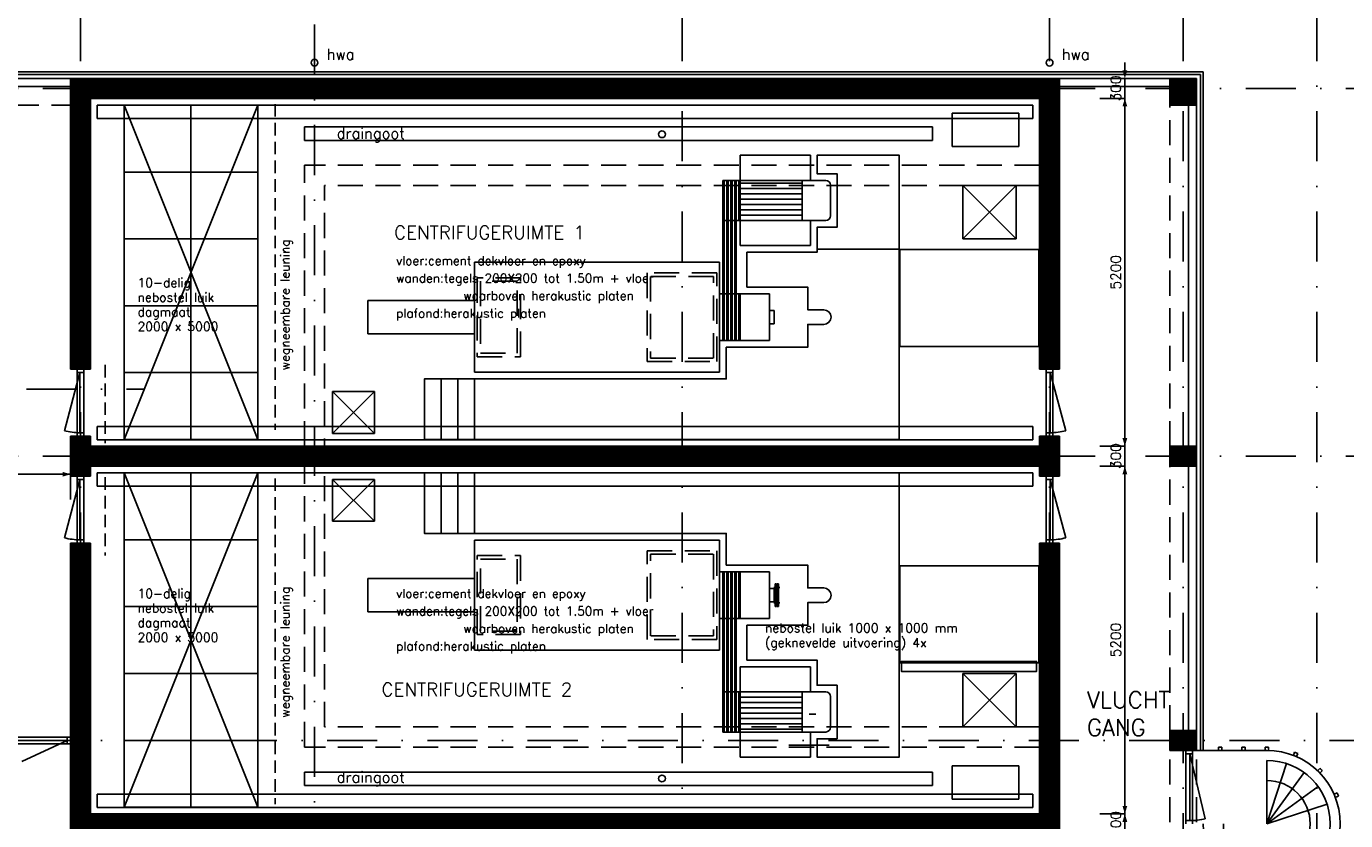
# Model space of a CAD drawing. Extents: x 0 to 84100, y 0 to 59400.
# Tile 8 of 10: x 44387 to 64128, y 31525 to 43403. Entities that reach past the tile are written whole.
import ezdxf
from ezdxf.enums import TextEntityAlignment as Align

# ---------------------------------------------------------------- set-up
doc = ezdxf.new("R2010")
doc.units = 0
doc.header["$LTSCALE"] = 60
doc.header["$MEASUREMENT"] = 0
for name, pattern in [('DASHDOT', [25, 12.5, -6.25, 0, -6.25]), ('HIDDEN', [9.375, 6.25, -3.125]), ('HIDDEN2', [4.6875, 3.125, -1.5625])]:
    doc.linetypes.add(name, pattern=pattern)
doc.layers.get('0').update_dxf_attribs({"linetype": 'CONTINUOUS'})
for name, color, linetype in [('BETON', 8, 'CONTINUOUS'), ('CONSTR50', 1, 'CONTINUOUS'), ('LAAG18', 3, 'CONTINUOUS'), ('LAAG25', 4, 'CONTINUOUS'), ('LAAG35', 7, 'CONTINUOUS'), ('MAAT15', 3, 'CONTINUOUS'), ('ME1', 8, 'CONTINUOUS'), ('ME2', 8, 'CONTINUOUS'), ('STEMPEL', 4, 'CONTINUOUS'), ('STRAMIEN', 3, 'DASHDOT'), ('TXT15', 3, 'CONTINUOUS'), ('TXT18', 3, 'CONTINUOUS'), ('TXT20', 4, 'CONTINUOUS'), ('TXT35', 7, 'CONTINUOUS')]:
    doc.layers.add(name, color=color, linetype=linetype)
doc.styles.add('ROMANS', font='romans')

# ---------------------------------------------------------------- blocks, each defined once
blk = doc.blocks.new('ZUDIMTUS')
at = {"color": 3}
blk.add_solid([(0, 0), (-800, -240), (-800, 240)], dxfattribs=at)
blk = doc.blocks.new('ZUDIMEND')
blk.add_line((-800, 0), (-1600, 0))
at = {"color": 3}
blk.add_solid([(0, 0), (-800, -240), (-800, 240)], dxfattribs=at)
blk = doc.blocks.new('TSNW200')
for p, q in [((-169.9999999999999, 5.499999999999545), (-169.9999999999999, 25.49999999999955)), ((-169.9999999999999, 25.49999999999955), (170, 25.49999999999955)), ((170, 5.499999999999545), (-169.9999999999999, 5.499999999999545)), ((-129.9999999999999, 0), (130, 0)), ((-114.9999999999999, 25.49999999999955), (-114.9999999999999, 45.49999999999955)), ((115, 45.49999999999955), (115, 25.49999999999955)), ((170, 25.49999999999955), (170, 5.499999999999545))]:
    blk.add_line(p, q)
blk.add_point((5.684341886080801e-14, 0))

msp = doc.modelspace()

# ---------------------------------------------------------------- linework, layer by layer
at = {"layer": 'BETON', "linetype": 'Continuous'}
for points, const_width in [([(59698.41398843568, 38275.24082231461), (59698.41398843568, 42625.24082231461)], 299.9999999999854), ([(59698.4139884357, 36675.24082231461), (59698.41398843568, 37275.24082231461)], 300.0000000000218), ([(59698.41398843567, 27275.24082231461), (59698.41398843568, 35675.24082231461)], 300.0000000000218)]:
    msp.add_lwpolyline(points, dxfattribs=dict(at, const_width=const_width))
at = {"layer": 'BETON'}
for points, const_width in [([(59848.41398843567, 42475.24082231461), (45048.41398843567, 42475.24082231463)], 300), ([(45198.41398843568, 38275.24082231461), (45198.41398843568, 42325.24082231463)], 299.9999999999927), ([(61898.41398843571, 42425.24082231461), (61498.41398843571, 42425.24082231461)], 400), ([(45198.41398843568, 36675.24082231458), (45198.4139884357, 37275.24082231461)], 300), ([(59548.41398843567, 36975.24082231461), (45348.4139884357, 36975.24082231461)], 300), ([(61898.41398843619, 36975.24082231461), (61498.41398843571, 36975.24082231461)], 300), ([(45198.41398843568, 35675.24082231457), (45198.41398843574, 27275.24082231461)], 300.0000000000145), ([(61898.41398843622, 32725.24082231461), (61498.41398843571, 32725.24082231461)], 300), ([(45348.4139884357, 31475.24082231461), (59548.41398843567, 31475.24082231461)], 300)]:
    msp.add_lwpolyline(points, dxfattribs=dict(at, const_width=const_width))
at = {"layer": 'CONSTR50'}
for p, q in [((59848.41398843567, 42625.24082231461), (45048.41398843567, 42625.24082231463)), ((45048.4139884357, 38275.24082231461), (45048.41398843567, 42625.24082231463)), ((61498.41398843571, 42625.24082231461), (61898.4139884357, 42625.24082231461)), ((61498.41398843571, 42225.24082231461), (61498.41398843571, 42625.24082231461)), ((61898.41398843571, 42225.24082231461), (61898.4139884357, 42625.24082231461)), ((45348.41398843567, 38275.24082231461), (45348.41398843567, 42325.24082231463)), ((45348.4139884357, 42325.24082231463), (59548.41398843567, 42325.24082231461)), ((61898.41398843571, 42225.24082231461), (61498.41398843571, 42225.24082231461)), ((45348.41398843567, 38275.24082231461), (45048.4139884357, 38275.24082231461)), ((59548.41398843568, 38275.24082231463), (59848.41398843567, 38275.24082231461)), ((45048.41398843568, 36675.24082231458), (45048.4139884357, 37275.24082231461)), ((45348.4139884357, 37275.24082231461), (45048.4139884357, 37275.24082231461)), ((45348.4139884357, 37125.24082231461), (45348.4139884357, 37275.24082231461)), ((59548.41398843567, 37125.24082231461), (45348.4139884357, 37125.24082231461)), ((59548.41398843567, 37125.24082231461), (59548.41398843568, 37275.24082231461)), ((59848.4139884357, 37275.24082231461), (59548.41398843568, 37275.24082231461)), ((61898.41398843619, 37125.24082231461), (61498.41398843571, 37125.24082231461)), ((61498.41398843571, 37125.24082231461), (61498.41398843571, 36825.24082231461)), ((61898.41398843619, 37125.24082231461), (61898.41398843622, 36825.24082231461)), ((45348.41398843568, 36675.24082231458), (45348.4139884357, 36825.24082231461)), ((59548.41398843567, 36825.24082231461), (45348.4139884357, 36825.24082231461)), ((61898.41398843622, 36825.24082231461), (61498.41398843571, 36825.24082231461)), ((45348.4139884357, 36675.24082231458), (45048.4139884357, 36675.24082231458)), ((59848.41398843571, 36675.24082231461), (59548.41398843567, 36675.24082231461)), ((45048.41398843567, 35675.24082231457), (45048.41398843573, 27275.24082231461)), ((45348.41398843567, 35675.24082231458), (45048.4139884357, 35675.24082231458)), ((45348.4139884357, 31625.24082231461), (45348.41398843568, 35675.24082231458)), ((59848.4139884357, 35675.24082231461), (59548.4139884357, 35675.24082231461)), ((61898.41398843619, 32875.24082231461), (61498.41398843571, 32875.24082231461)), ((61498.41398843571, 32875.24082231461), (61498.41398843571, 32575.24082231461)), ((61898.41398843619, 32875.24082231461), (61898.41398843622, 32575.24082231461)), ((61898.41398843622, 32575.24082231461), (61498.41398843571, 32575.24082231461)), ((45348.4139884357, 31625.24082231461), (59548.41398843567, 31625.24082231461))]:
    msp.add_line(p, q, dxfattribs=at)
at = {"layer": 'CONSTR50', "linetype": 'Continuous'}
for p, q in [((59848.41398843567, 38275.24082231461), (59848.41398843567, 42625.24082231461)), ((59548.41398843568, 38275.24082231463), (59548.41398843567, 42325.24082231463)), ((59848.41398843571, 36675.24082231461), (59848.4139884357, 37275.24082231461)), ((59548.41398843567, 36675.24082231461), (59548.41398843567, 36825.24082231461)), ((59548.4139884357, 31625.24082231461), (59548.4139884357, 35675.24082231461)), ((59848.41398843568, 27275.24082231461), (59848.4139884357, 35675.24082231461))]:
    msp.add_line(p, q, dxfattribs=at)
at = {"layer": 'CONSTR50', "color": 8}
msp.add_lwpolyline([(59440.14398294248, 33755.24082231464), (57480.61276155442, 33755.24082231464), (57480.61276155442, 33905.24082231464), (59503.64730956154, 33905.24082231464), (59503.64730956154, 33755.24082231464)], close=True, dxfattribs=at)
at = {"layer": 'LAAG18'}
for p, q in [((61998.41398843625, 42725.24082231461), (41448.41398843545, 42725.24082231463)), ((61958.41398843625, 42685.24082231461), (41488.41398843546, 42685.24082231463)), ((61958.41398843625, 42685.24082231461), (61958.41398843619, 32575.24082231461)), ((61998.41398843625, 42725.24082231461), (61998.41398843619, 32575.24082231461)), ((45448.4139884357, 42225.24082231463), (59448.41398843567, 42225.24082231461)), ((45448.4139884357, 42025.24082231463), (45448.4139884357, 42225.24082231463)), ((59448.41398843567, 42225.24082231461), (59448.41398843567, 42025.24082231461)), ((59448.41398843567, 42025.24082231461), (45448.4139884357, 42025.24082231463)), ((45448.4139884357, 37419.09496942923), (45448.4139884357, 37219.09496942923)), ((59448.41398843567, 37419.09496942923), (45448.4139884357, 37419.09496942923)), ((59448.41398843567, 37219.09496942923), (59448.41398843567, 37419.09496942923)), ((45448.4139884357, 37219.09496942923), (59448.41398843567, 37219.09496942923)), ((45448.4139884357, 36725.24082231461), (59448.41398843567, 36725.24082231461)), ((45448.4139884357, 36525.24082231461), (45448.4139884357, 36725.24082231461)), ((59448.41398843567, 36725.24082231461), (59448.41398843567, 36525.24082231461)), ((59448.41398843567, 36525.24082231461), (45448.4139884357, 36525.24082231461)), ((55797.82827876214, 32655.6966132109), (56397.82827876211, 32655.6966132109)), ((45448.4139884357, 31919.09496942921), (45448.4139884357, 31719.09496942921)), ((59448.41398843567, 31919.09496942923), (45448.4139884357, 31919.09496942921)), ((59448.41398843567, 31719.09496942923), (59448.41398843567, 31919.09496942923)), ((45448.4139884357, 31719.09496942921), (59448.41398843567, 31719.09496942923))]:
    msp.add_line(p, q, dxfattribs=at)
at = {"layer": 'LAAG18', "linetype": 'HIDDEN'}
for p, q in [((41948.41398843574, 42225.24082231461), (45048.41398843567, 42225.24082231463)), ((61498.41398843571, 37125.24082231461), (61498.41398843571, 42225.24082231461)), ((61498.41398843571, 32875.24082231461), (61498.41398843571, 36825.24082231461)), ((61498.41398843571, 30375.24082231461), (61498.41398843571, 32575.24082231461)), ((61898.41398843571, 30375.24082231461), (61898.41398843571, 32575.24082231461))]:
    msp.add_line(p, q, dxfattribs=at)
at = {"layer": 'LAAG18'}
for centre in [(48698.41398843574, 42860.20800554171), (59698.41398843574, 42860.20800554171)]:
    msp.add_circle(centre, 50, dxfattribs=at)
at = {"layer": 'LAAG25'}
for p, q in [((45848.41398843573, 42225.24082231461), (47848.4139884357, 37225.2408223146)), ((45848.4139884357, 37225.2408223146), (45848.41398843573, 42225.24082231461)), ((47848.4139884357, 42225.24082231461), (45848.41398843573, 42225.24082231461)), ((45848.4139884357, 37225.2408223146), (47848.4139884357, 42225.24082231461)), ((46848.41398843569, 37225.24082231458), (46848.41398843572, 42225.24082231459)), ((47848.4139884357, 37225.2408223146), (47848.4139884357, 42225.24082231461)), ((48548.41398843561, 41898.74082231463), (48548.41398843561, 41698.74082231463)), ((57946.76341329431, 41898.74082231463), (57946.76341329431, 41698.74082231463)), ((45848.41398843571, 41225.24082231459), (47848.41398843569, 41225.2408223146)), ((58398.41398843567, 40225.24082231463), (59198.41398843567, 41025.24082231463)), ((58398.41398843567, 41025.24082231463), (59198.41398843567, 40225.24082231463)), ((58398.41398843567, 40225.24082231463), (58398.41398843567, 41025.24082231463)), ((58398.41398843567, 41025.24082231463), (59198.41398843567, 41025.24082231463)), ((59198.41398843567, 41025.24082231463), (59198.41398843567, 40225.24082231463)), ((45848.41398843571, 40225.24082231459), (47848.41398843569, 40225.2408223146)), ((59198.41398843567, 40225.24082231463), (58398.41398843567, 40225.24082231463)), ((59198.41398843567, 40225.24082231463), (58398.41398843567, 40225.24082231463)), ((45848.41398843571, 39225.24082231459), (47848.41398843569, 39225.2408223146)), ((45188.41398843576, 38226.07698402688), (44955.47684784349, 37356.74374036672)), ((45148.41398843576, 38276.0769840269), (45148.41398843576, 37276.07698402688)), ((45248.41398843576, 38226.07698402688), (45148.41398843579, 38226.07698402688)), ((45188.41398843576, 38226.07698402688), (45188.41398843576, 37326.07698402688)), ((45248.41398843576, 38276.0769840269), (45248.41398843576, 37276.07698402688)), ((45848.41398843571, 38225.24082231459), (47848.41398843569, 38225.2408223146)), ((59648.41398843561, 38276.0769840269), (59648.41398843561, 37276.07698402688)), ((59648.41398843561, 38226.07698402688), (59748.41398843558, 38226.07698402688)), ((59708.41398843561, 38226.07698402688), (59708.41398843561, 37326.07698402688)), ((59708.41398843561, 38226.07698402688), (59941.35112902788, 37356.74374036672)), ((59748.41398843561, 38276.0769840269), (59748.41398843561, 37276.07698402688)), ((45248.41398843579, 37326.07698402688), (45148.41398843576, 37326.07698402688)), ((59648.41398843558, 37326.07698402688), (59748.41398843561, 37326.07698402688)), ((45848.4139884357, 37225.2408223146), (47848.4139884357, 37225.2408223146)), ((45848.41398843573, 36725.24082231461), (47848.4139884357, 31725.2408223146)), ((45848.4139884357, 31725.2408223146), (45848.41398843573, 36725.24082231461)), ((47848.4139884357, 36725.24082231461), (45848.41398843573, 36725.24082231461)), ((45848.4139884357, 31725.2408223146), (47848.4139884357, 36725.24082231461)), ((46848.41398843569, 31725.24082231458), (46848.41398843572, 36725.24082231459)), ((47848.4139884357, 31725.2408223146), (47848.4139884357, 36725.24082231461)), ((45188.41398843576, 36624.40466060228), (44955.47684784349, 35755.07141694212)), ((45148.41398843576, 36674.40466060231), (45148.41398843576, 35674.40466060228)), ((45248.41398843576, 36624.40466060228), (45148.41398843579, 36624.40466060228)), ((45188.41398843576, 36624.40466060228), (45188.41398843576, 35724.40466060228)), ((45248.41398843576, 36674.40466060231), (45248.41398843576, 35674.40466060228)), ((59648.41398843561, 36674.40466060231), (59648.41398843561, 35674.40466060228)), ((59648.41398843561, 36624.40466060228), (59748.41398843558, 36624.40466060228)), ((59708.41398843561, 36624.40466060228), (59708.41398843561, 35724.40466060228)), ((59708.41398843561, 36624.40466060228), (59941.35112902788, 35755.07141694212)), ((59748.41398843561, 36674.40466060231), (59748.41398843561, 35674.40466060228)), ((45248.41398843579, 35724.40466060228), (45148.41398843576, 35724.40466060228)), ((45848.41398843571, 35725.24082231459), (47848.41398843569, 35725.2408223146)), ((59648.41398843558, 35724.40466060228), (59748.41398843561, 35724.40466060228)), ((45848.41398843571, 34725.24082231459), (47848.41398843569, 34725.2408223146)), ((45848.41398843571, 33725.24082231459), (47848.41398843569, 33725.2408223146)), ((58398.41398843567, 33725.24082231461), (59198.41398843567, 33725.24082231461)), ((58398.41398843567, 32925.24082231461), (58398.41398843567, 33725.24082231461)), ((58398.41398843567, 33725.24082231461), (59198.41398843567, 32925.24082231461)), ((58398.41398843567, 32925.24082231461), (59198.41398843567, 33725.24082231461)), ((59198.41398843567, 33725.24082231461), (59198.41398843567, 32925.24082231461)), ((56099.46172084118, 33115.15490770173), (56199.46172084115, 33115.15490770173)), ((45048.41398843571, 32775.24082231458), (43448.41398843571, 32775.24082231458)), ((44998.4139884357, 32675.24082231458), (44998.4139884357, 32775.24082231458)), ((45048.4139884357, 32775.2408223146), (45048.4139884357, 32675.2408223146)), ((59198.41398843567, 32925.24082231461), (58398.41398843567, 32925.24082231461)), ((59198.41398843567, 32925.24082231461), (58398.41398843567, 32925.24082231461)), ((45048.41398843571, 32675.24082231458), (43448.41398843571, 32675.24082231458)), ((44998.41398843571, 32725.24082231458), (43498.41398843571, 32725.24082231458)), ((44998.4139884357, 32725.24082231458), (44319.35421205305, 32406.84198422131)), ((45848.41398843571, 32725.24082231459), (47848.41398843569, 32725.2408223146)), ((61737.67547964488, 32575.24082231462), (61737.67547964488, 31475.24082231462)), ((61837.67547964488, 32575.24082231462), (61837.67547964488, 31475.24082231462)), ((62948.41398843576, 32575.24082231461), (61898.41398843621, 32575.24082231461)), ((61737.67547964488, 32525.24082231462), (61837.67547964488, 32525.24082231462)), ((61797.67547964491, 32525.24082231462), (61797.67547964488, 31525.24082231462)), ((61797.67547964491, 32525.24082231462), (62028.68532388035, 31552.2894094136)), ((62948.41398843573, 32425.24082231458), (62948.41398843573, 31475.24082231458)), ((63241.98013309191, 32378.74451279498), (62948.41398843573, 31475.24082231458)), ((48548.41398843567, 32251.74082231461), (48548.41398843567, 32051.74082231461)), ((57946.76341329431, 32251.74082231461), (57946.76341329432, 32051.74082231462)), ((63506.8099781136, 32243.8069669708), (62948.41398843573, 31475.24082231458)), ((63716.98013309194, 32033.63681199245), (62948.41398843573, 31475.24082231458)), ((45848.4139884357, 31725.2408223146), (47848.4139884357, 31725.2408223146)), ((63851.91767891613, 31768.8069669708), (62948.41398843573, 31475.24082231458)), ((61737.67547964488, 31525.24082231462), (61837.67547964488, 31525.24082231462))]:
    msp.add_line(p, q, dxfattribs=at)
at = {"layer": 'LAAG25', "linetype": 'HIDDEN2'}
for p, q in [((48108.65989135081, 42241.33266177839), (48108.65989135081, 37367.1068897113)), ((45565.07507782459, 38341.95204412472), (45565.07507782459, 37170.12786881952)), ((45565.07507782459, 36661.60039651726), (45565.07507782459, 35489.77622121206)), ((48108.65989135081, 36643.51048643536), (48108.65989135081, 31769.28471436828))]:
    msp.add_line(p, q, dxfattribs=at)
at = {"layer": 'LAAG25', "linetype": 'HIDDEN'}
for p, q in [((48548.41398843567, 32625.24082231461), (48548.41398843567, 41325.24082231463)), ((48848.41398843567, 32925.24082231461), (48848.41398843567, 41025.24082231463))]:
    msp.add_line(p, q, dxfattribs=at)
at = {"layer": 'LAAG25'}
for centre in [(53898.41398843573, 41789.08490973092), (53898.41398843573, 32155.20279611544)]:
    msp.add_circle(centre, 50, dxfattribs=at)
for centre, radius, start, end in [((45188.41398843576, 38226.07698402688), 900.0000000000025, 254.9999999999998, 270), ((59708.41398843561, 38226.07698402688), 900.0000000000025, 270, 285.0000000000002), ((45188.41398843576, 36624.40466060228), 900.0000000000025, 254.9999999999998, 270), ((59708.41398843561, 36624.40466060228), 900.0000000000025, 270, 285.0000000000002), ((62948.41398843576, 31475.24082231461), 1100, 270, 90), ((62948.41398843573, 31475.24082231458), 950, 180, 90), ((62948.41398843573, 31475.24082231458), 650, 180, 90), ((61797.67547964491, 32525.24082231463), 1000.000000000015, 269.9999999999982, 283.3565327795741)]:
    msp.add_arc(centre, radius, start, end, dxfattribs=at)
at = {"layer": 'LAAG35'}
for p, q in [((41948.41398843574, 42625.24082231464), (45048.41398843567, 42625.24082231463)), ((41948.41398843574, 42505.24082231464), (45048.41398843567, 42505.24082231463)), ((59848.41398843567, 42625.24082231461), (61498.41398843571, 42625.24082231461)), ((59848.41398843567, 42505.24082231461), (61498.41398843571, 42505.24082231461)), ((61778.41398843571, 42225.24082231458), (61778.41398843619, 37125.24082231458)), ((61898.41398843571, 42225.24082231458), (61898.41398843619, 37125.24082231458)), ((61778.41398843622, 36825.24082231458), (61778.41398843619, 32875.24082231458)), ((61898.41398843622, 36825.24082231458), (61898.41398843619, 32875.24082231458)), ((62273.41398843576, 32625.24082231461), (62223.41398843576, 32625.24082231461)), ((62223.41398843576, 32575.24082231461), (62223.41398843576, 32625.24082231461)), ((62273.41398843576, 32575.24082231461), (62273.41398843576, 32625.24082231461)), ((62623.41398843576, 32625.24082231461), (62573.41398843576, 32625.24082231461)), ((62573.41398843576, 32575.24082231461), (62573.41398843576, 32625.24082231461)), ((62623.41398843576, 32575.24082231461), (62623.41398843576, 32625.24082231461)), ((62923.41398843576, 32575.24082231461), (62923.41398843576, 32625.24082231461)), ((62948.41398843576, 32625.24082231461), (62923.41398843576, 32625.24082231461)), ((62973.41398843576, 32574.95669471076), (62973.41398843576, 32625.24082231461)), ((63346.16004479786, 32500.81289420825), (63365.40294734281, 32547.26937051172)), ((63392.35402142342, 32481.67872259), (63411.59692396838, 32528.13519889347)), ((63708.35286965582, 32270.53504259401), (63743.90911727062, 32306.09129020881)), ((63743.70820871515, 32235.17970353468), (63779.26445632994, 32270.73595114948)), ((63954.85188871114, 31919.18085530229), (64001.30836501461, 31938.42375784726)), ((63973.98606032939, 31872.98687867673), (64020.44253663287, 31892.22978122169))]:
    msp.add_line(p, q, dxfattribs=at)
for start, end in [(88.75434144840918, 90), (66.25434144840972, 68.74565855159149), (43.75434144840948, 46.24565855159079), (21.25434144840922, 23.74565855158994)]:
    msp.add_arc((62948.41398843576, 31475.24082231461), 1150, start, end, dxfattribs=at)
at = {"layer": 'MAAT15'}
for p, q in [((60824.76435823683, 42625.24082231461), (60449.76435823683, 42625.24082231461)), ((60824.76435823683, 42325.24082231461), (60824.76435823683, 42625.24082231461)), ((60824.76435823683, 42325.24082231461), (60449.76435823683, 42325.24082231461)), ((60824.76435823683, 37125.24082231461), (60824.76435823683, 42325.24082231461)), ((56218.41398843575, 40071.9680912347), (57448.41398843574, 40071.96809123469)), ((60824.76435823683, 37125.24082231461), (60449.76435823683, 37125.24082231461)), ((60824.76435823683, 36825.24082231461), (60824.76435823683, 37125.24082231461)), ((60824.76435823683, 36825.24082231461), (60449.76435823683, 36825.24082231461)), ((60824.76435823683, 31625.24082231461), (60824.76435823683, 36825.24082231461)), ((42248.4139884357, 36704.91441662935), (45048.41398843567, 36704.91441662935)), ((45048.41398843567, 36704.91441662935), (45048.41398843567, 36329.91441662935)), ((60824.76435823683, 31625.24082231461), (60449.76435823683, 31625.24082231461)), ((60824.76435823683, 31325.24082231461), (60824.76435823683, 31625.24082231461))]:
    msp.add_line(p, q, dxfattribs=at)
at = {"layer": 'ME1', "linetype": 'HIDDEN'}
for p, q in [((53677.41398843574, 39715.40983639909), (53677.41398843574, 38391.40983639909)), ((54719.41398843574, 39715.40983639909), (53677.41398843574, 39715.40983639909)), ((54719.41398843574, 38391.40983639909), (54719.41398843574, 39715.40983639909)), ((51783.41398843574, 39643.90983639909), (51132.41398843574, 39643.90983639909)), ((51132.41398843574, 39643.90983639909), (51132.41398843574, 38462.90983639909)), ((51183.41398843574, 39592.90983639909), (51183.41398843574, 38513.90983639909)), ((51732.41398843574, 39592.90983639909), (51183.41398843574, 39592.90983639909)), ((51732.41398843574, 38513.90983639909), (51732.41398843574, 39592.90983639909)), ((51783.41398843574, 38462.90983639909), (51783.41398843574, 39643.90983639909)), ((54668.41398843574, 39664.40983639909), (53728.41398843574, 39664.40983639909)), ((53728.41398843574, 39664.40983639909), (53728.41398843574, 38442.40983639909)), ((54668.41398843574, 38442.40983639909), (54668.41398843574, 39664.40983639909)), ((51183.41398843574, 38513.90983639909), (51732.41398843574, 38513.90983639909)), ((51132.41398843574, 38462.90983639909), (51783.41398843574, 38462.90983639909)), ((53677.41398843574, 38391.40983639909), (54719.41398843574, 38391.40983639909)), ((53728.41398843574, 38442.40983639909), (54668.41398843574, 38442.40983639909)), ((53677.41398843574, 35559.07180823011), (54719.41398843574, 35559.07180823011)), ((53677.41398843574, 34235.07180823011), (53677.41398843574, 35559.07180823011)), ((54719.41398843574, 35559.07180823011), (54719.41398843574, 34235.07180823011)), ((51132.41398843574, 34306.57180823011), (51132.41398843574, 35487.57180823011)), ((51132.41398843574, 35487.57180823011), (51783.41398843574, 35487.57180823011)), ((51183.41398843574, 35436.57180823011), (51732.41398843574, 35436.57180823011)), ((51183.41398843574, 34357.57180823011), (51183.41398843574, 35436.57180823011)), ((51732.41398843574, 35436.57180823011), (51732.41398843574, 34357.57180823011)), ((51783.41398843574, 35487.57180823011), (51783.41398843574, 34306.57180823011)), ((53728.41398843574, 34286.07180823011), (53728.41398843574, 35508.07180823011)), ((53728.41398843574, 35508.07180823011), (54668.41398843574, 35508.07180823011)), ((54668.41398843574, 35508.07180823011), (54668.41398843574, 34286.07180823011)), ((51732.41398843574, 34357.57180823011), (51183.41398843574, 34357.57180823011)), ((51783.41398843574, 34306.57180823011), (51132.41398843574, 34306.57180823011)), ((54719.41398843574, 34235.07180823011), (53677.41398843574, 34235.07180823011)), ((54668.41398843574, 34286.07180823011), (53728.41398843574, 34286.07180823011))]:
    msp.add_line(p, q, dxfattribs=at)
at = {"layer": 'ME2'}
for p, q in [((58238.41398843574, 42105.24082231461), (59238.41398843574, 42105.24082231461)), ((58238.41398843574, 41605.24082231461), (58238.41398843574, 42105.24082231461)), ((59238.41398843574, 42105.24082231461), (59238.41398843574, 41605.24082231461)), ((56118.41398843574, 41475.24082231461), (55068.41398843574, 41475.24082231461)), ((55068.41398843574, 41475.24082231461), (55068.41398843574, 40125.24082231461)), ((56118.41398843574, 41100.24082231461), (56118.41398843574, 41475.24082231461)), ((59238.41398843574, 41605.24082231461), (58238.41398843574, 41605.24082231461)), ((54808.41398843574, 39403.40983639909), (54808.41398843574, 41100.24082231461)), ((56348.41398843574, 41100.24082231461), (54808.41398843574, 41100.24082231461)), ((54828.41398843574, 39403.40983639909), (54828.41398843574, 41100.24082231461)), ((54868.41398843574, 39403.40983639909), (54868.41398843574, 41100.24082231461)), ((54888.41398843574, 39403.40983639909), (54888.41398843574, 41100.24082231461)), ((54928.41398843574, 39403.40983639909), (54928.41398843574, 41100.24082231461)), ((54948.41398843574, 39403.40983639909), (54948.41398843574, 41100.24082231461)), ((54988.41398843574, 39403.40983639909), (54988.41398843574, 41100.24082231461)), ((55008.41398843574, 39403.40983639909), (55008.41398843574, 41100.24082231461)), ((55048.41398843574, 40500.24082231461), (55048.41398843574, 41100.24082231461)), ((55068.41398843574, 40500.24082231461), (55068.41398843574, 41100.24082231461)), ((55998.41398843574, 40500.24082231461), (55998.41398843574, 41100.24082231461)), ((55998.41398843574, 41060.24082231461), (55068.41398843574, 41060.24082231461)), ((55998.41398843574, 40980.24082231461), (55068.41398843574, 40980.24082231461)), ((55998.41398843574, 40900.24082231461), (55068.41398843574, 40900.24082231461)), ((56418.41398843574, 40570.24082231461), (56418.41398843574, 41030.24082231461)), ((55998.41398843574, 40820.24082231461), (55068.41398843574, 40820.24082231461)), ((55998.41398843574, 40740.24082231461), (55068.41398843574, 40740.24082231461)), ((56348.41398843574, 40500.24082231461), (54808.41398843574, 40500.24082231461)), ((55998.41398843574, 40660.24082231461), (55068.41398843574, 40660.24082231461)), ((55998.41398843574, 40580.24082231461), (55068.41398843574, 40580.24082231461)), ((56118.41398843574, 40125.24082231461), (56118.41398843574, 40500.24082231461)), ((55068.41398843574, 40125.24082231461), (56118.41398843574, 40125.24082231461)), ((51094.41398843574, 39875.90983639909), (54759.41398843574, 39875.90983639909)), ((51094.41398843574, 38230.90983639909), (51094.41398843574, 39875.90983639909)), ((54759.41398843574, 38230.90983639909), (54759.41398843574, 39875.90983639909)), ((49494.41398843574, 38803.40983639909), (49494.41398843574, 39303.40983639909)), ((49494.41398843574, 39303.40983639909), (51094.41398843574, 39303.40983639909)), ((54759.41398843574, 39403.40983639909), (55509.41398843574, 39403.40983639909)), ((54809.41398843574, 38703.40983639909), (54809.41398843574, 39403.40983639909)), ((54829.41398843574, 38703.40983639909), (54829.41398843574, 39403.40983639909)), ((54869.41398843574, 38703.40983639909), (54869.41398843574, 39403.40983639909)), ((54889.41398843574, 38703.40983639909), (54889.41398843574, 39403.40983639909)), ((54929.41398843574, 38703.40983639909), (54929.41398843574, 39403.40983639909)), ((54949.41398843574, 38703.40983639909), (54949.41398843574, 39403.40983639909)), ((54989.41398843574, 38703.40983639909), (54989.41398843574, 39403.40983639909)), ((55009.41398843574, 38703.40983639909), (55009.41398843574, 39403.40983639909)), ((55049.41398843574, 38703.40983639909), (55049.41398843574, 39403.40983639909)), ((55069.41398843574, 38703.40983639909), (55069.41398843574, 39403.40983639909)), ((55509.41398843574, 38703.40983639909), (55509.41398843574, 39403.40983639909)), ((55578.41398843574, 39155.24082231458), (55508.41398843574, 39155.24082231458)), ((55578.41398843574, 39055.24082231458), (55578.41398843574, 39155.24082231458)), ((55578.41398843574, 38955.24082231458), (55508.41398843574, 38955.24082231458)), ((55578.41398843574, 39055.24082231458), (55578.41398843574, 38955.24082231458)), ((49494.41398843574, 38803.40983639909), (51094.41398843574, 38803.40983639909)), ((54759.41398843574, 38703.40983639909), (55509.41398843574, 38703.40983639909)), ((50594.41398843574, 38130.90983639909), (50594.41398843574, 37225.24082231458)), ((50844.41398843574, 38130.90983639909), (50844.41398843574, 37225.24082231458)), ((51094.41398843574, 38230.90983639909), (54759.41398843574, 38230.90983639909)), ((51094.41398843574, 38130.90983639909), (51094.41398843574, 37225.24082231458)), ((50594.41398843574, 35819.57180823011), (50594.41398843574, 36725.24082231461)), ((50844.41398843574, 35819.57180823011), (50844.41398843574, 36725.24082231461)), ((51094.41398843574, 35819.57180823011), (51094.41398843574, 36725.24082231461)), ((51094.41398843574, 35719.57180823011), (51094.41398843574, 34074.57180823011)), ((51094.41398843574, 35719.57180823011), (54759.41398843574, 35719.57180823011)), ((54759.41398843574, 35719.57180823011), (54759.41398843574, 34074.57180823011)), ((49494.41398843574, 35147.07180823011), (49494.41398843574, 34647.07180823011)), ((49494.41398843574, 35147.07180823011), (51094.41398843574, 35147.07180823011)), ((54759.41398843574, 35247.07180823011), (55509.41398843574, 35247.07180823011)), ((54809.41398843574, 35247.07180823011), (54809.41398843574, 34547.07180823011)), ((54829.41398843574, 35247.07180823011), (54829.41398843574, 34547.07180823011)), ((54869.41398843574, 35247.07180823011), (54869.41398843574, 34547.07180823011)), ((54889.41398843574, 35247.07180823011), (54889.41398843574, 34547.07180823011)), ((54929.41398843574, 35247.07180823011), (54929.41398843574, 34547.07180823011)), ((54949.41398843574, 35247.07180823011), (54949.41398843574, 34547.07180823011)), ((54989.41398843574, 35247.07180823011), (54989.41398843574, 34547.07180823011)), ((55009.41398843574, 35247.07180823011), (55009.41398843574, 34547.07180823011)), ((55049.41398843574, 35247.07180823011), (55049.41398843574, 34547.07180823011)), ((55069.41398843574, 35247.07180823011), (55069.41398843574, 34547.07180823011)), ((55509.41398843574, 35247.07180823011), (55509.41398843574, 34547.07180823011)), ((55578.41398843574, 34995.24082231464), (55508.41398843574, 34995.24082231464)), ((55578.41398843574, 34895.24082231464), (55578.41398843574, 34995.24082231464)), ((55578.41398843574, 34795.24082231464), (55508.41398843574, 34795.24082231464)), ((55578.41398843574, 34895.24082231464), (55578.41398843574, 34795.24082231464)), ((49494.41398843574, 34647.07180823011), (51094.41398843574, 34647.07180823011)), ((54759.41398843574, 34547.07180823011), (55509.41398843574, 34547.07180823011)), ((54808.41398843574, 34547.07180823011), (54808.41398843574, 32850.24082231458)), ((54828.41398843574, 34547.07180823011), (54828.41398843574, 32850.24082231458)), ((54868.41398843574, 34547.07180823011), (54868.41398843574, 32850.24082231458)), ((54888.41398843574, 34547.07180823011), (54888.41398843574, 32850.24082231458)), ((54928.41398843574, 34547.07180823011), (54928.41398843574, 32850.24082231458)), ((54948.41398843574, 34547.07180823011), (54948.41398843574, 32850.24082231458)), ((54988.41398843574, 34547.07180823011), (54988.41398843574, 32850.24082231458)), ((55008.41398843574, 34547.07180823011), (55008.41398843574, 32850.24082231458)), ((51094.41398843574, 34074.57180823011), (54759.41398843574, 34074.57180823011)), ((55068.41398843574, 33825.24082231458), (56118.41398843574, 33825.24082231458)), ((55068.41398843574, 32475.24082231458), (55068.41398843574, 33825.24082231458)), ((56118.41398843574, 33825.24082231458), (56118.41398843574, 33450.24082231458)), ((56348.41398843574, 33450.24082231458), (54808.41398843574, 33450.24082231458)), ((55048.41398843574, 33450.24082231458), (55048.41398843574, 32850.24082231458)), ((55068.41398843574, 33450.24082231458), (55068.41398843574, 32850.24082231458)), ((55998.41398843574, 33370.24082231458), (55068.41398843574, 33370.24082231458)), ((55998.41398843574, 33450.24082231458), (55998.41398843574, 32850.24082231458)), ((56418.41398843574, 33380.24082231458), (56418.41398843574, 32920.24082231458)), ((55998.41398843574, 33290.24082231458), (55068.41398843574, 33290.24082231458)), ((55998.41398843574, 33210.24082231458), (55068.41398843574, 33210.24082231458)), ((55998.41398843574, 33130.24082231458), (55068.41398843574, 33130.24082231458)), ((55998.41398843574, 33050.24082231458), (55068.41398843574, 33050.24082231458)), ((55998.41398843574, 32970.24082231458), (55068.41398843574, 32970.24082231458)), ((56348.41398843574, 32850.24082231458), (54808.41398843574, 32850.24082231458)), ((55998.41398843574, 32890.24082231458), (55068.41398843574, 32890.24082231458)), ((56118.41398843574, 32850.24082231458), (56118.41398843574, 32475.24082231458)), ((56118.41398843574, 32475.24082231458), (55068.41398843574, 32475.24082231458)), ((58238.41398843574, 32345.24082231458), (58238.41398843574, 31845.24082231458)), ((59238.41398843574, 32345.24082231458), (58238.41398843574, 32345.24082231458)), ((59238.41398843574, 31845.24082231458), (59238.41398843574, 32345.24082231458)), ((58238.41398843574, 31845.24082231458), (59238.41398843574, 31845.24082231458))]:
    msp.add_line(p, q, dxfattribs=at)
for points in [[(54859.41398843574, 38603.40983639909), (54859.41398843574, 38130.90983639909), (51094.41398843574, 38130.90983639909), (50344.41398843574, 38130.90983639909), (50344.41398843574, 37225.24082231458), (51094.41398843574, 37225.24082231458), (57448.41398843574, 37225.24082231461), (57448.41398843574, 41475.24082231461), (56218.41398843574, 41475.24082231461), (56218.41398843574, 41200.24082231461), (56518.41398843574, 41200.24082231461), (56518.41398843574, 40400.24082231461), (56218.41398843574, 40400.24082231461), (56218.41398843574, 40025.24082231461), (55169.41398843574, 40025.24082231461), (55169.41398843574, 39503.40983639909), (56078.41398843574, 39503.40983639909), (56078.41398843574, 39165.24082231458), (56318.41398843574, 39165.24082231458, -1), (56318.41398843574, 38945.24082231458), (56078.41398843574, 38945.24082231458), (56078.41398843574, 38603.40983639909)], [(54859.41398843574, 35347.07180823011), (54859.41398843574, 35819.57180823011), (51094.41398843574, 35819.57180823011), (50344.41398843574, 35819.57180823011), (50344.41398843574, 36725.24082231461), (51094.41398843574, 36725.24082231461), (57448.41398843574, 36725.24082231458), (57448.41398843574, 32475.24082231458), (56218.41398843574, 32475.24082231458), (56218.41398843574, 32750.24082231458), (56518.41398843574, 32750.24082231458), (56518.41398843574, 33550.24082231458), (56218.41398843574, 33550.24082231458), (56218.41398843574, 33925.24082231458), (55169.41398843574, 33925.24082231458), (55169.41398843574, 34447.07180823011), (56078.41398843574, 34447.07180823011), (56078.41398843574, 34785.24082231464), (56318.41398843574, 34785.24082231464, 1), (56318.41398843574, 35005.24082231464), (56078.41398843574, 35005.24082231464), (56078.41398843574, 35347.07180823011)]]:
    msp.add_lwpolyline(points, format="xyb", close=True, dxfattribs=at)
for points in [[(57458.41398843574, 40065.24082231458), (59538.41398843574, 40065.24082231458), (59538.41398843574, 38615.24082231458), (57458.41398843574, 38615.24082231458)], [(57458.41398843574, 33885.24082231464), (59538.41398843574, 33885.24082231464), (59538.41398843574, 35335.24082231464), (57458.41398843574, 35335.24082231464)]]:
    msp.add_lwpolyline(points, close=True, dxfattribs=at)
for centre, start, end in [((56348.41398843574, 41030.24082231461), 0, 90), ((56348.41398843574, 40570.24082231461), 270, 0), ((56348.41398843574, 33380.24082231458), 0, 90), ((56348.41398843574, 32920.24082231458), 270, 0)]:
    msp.add_arc(centre, 70, start, end, dxfattribs=at)
at = {"layer": 'STEMPEL'}
for p, q in [((48969.89595866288, 37940.91493172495), (49594.89595866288, 37940.91493172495)), ((48969.89595866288, 37940.91493172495), (48969.89595866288, 37315.91493172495)), ((49594.89595866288, 37940.91493172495), (48969.89595866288, 37315.91493172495)), ((48969.89595866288, 37940.91493172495), (49594.89595866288, 37315.91493172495)), ((49594.89595866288, 37315.91493172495), (49594.89595866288, 37940.91493172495)), ((48969.89595866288, 37315.91493172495), (49594.89595866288, 37315.91493172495)), ((48969.89595866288, 36628.24082231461), (49594.89595866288, 36003.24082231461)), ((49594.89595866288, 36628.24082231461), (48969.89595866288, 36003.24082231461)), ((48969.89595866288, 36628.24082231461), (49594.89595866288, 36628.24082231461)), ((48969.89595866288, 36628.24082231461), (48969.89595866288, 36003.24082231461)), ((49594.89595866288, 36003.24082231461), (49594.89595866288, 36628.24082231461)), ((48969.89595866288, 36003.24082231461), (49594.89595866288, 36003.24082231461))]:
    msp.add_line(p, q, dxfattribs=at)
at = {"layer": 'STRAMIEN'}
for p, q in [((45198.41398843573, 49635.58092352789), (45198.41398843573, 17341.50222884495)), ((54198.41398843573, 49635.58092352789), (54198.41398843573, 17341.50222884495)), ((59698.41398843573, 49635.58092352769), (59698.41398843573, 17341.50222884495)), ((61698.41398843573, 49635.58092352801), (61698.41398843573, 17341.50222884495)), ((63698.41398843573, 49635.68961988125), (63698.41398843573, 17341.50222884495)), ((48698.41398843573, 49431.08270779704), (48698.41398843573, 17341.50222884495)), ((69383.25467228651, 42475.24082231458), (41627.50686863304, 42475.24082231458)), ((8384.606508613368, 37975.24082231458), (46159.12220805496, 37975.24082231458)), ((69383.25467228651, 36975.24082231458), (42322.17905429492, 36975.24082231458)), ((8384.606508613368, 32725.24082231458), (65147.06222615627, 32725.24082231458))]:
    msp.add_line(p, q, dxfattribs=at)
at = {"layer": 'TXT15'}
msp.add_lwpolyline([(62948.41398843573, 32125.24082231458, 0, 67.5, 0), (63148.42087740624, 32093.56284314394, 0, 0, 0), (63149.27503477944, 32093.42755790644, 0, 0, 0)], format="xyseb", dxfattribs=at)
at = {"layer": 'TXT18'}
msp.add_lwpolyline([(58778.95575998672, 33518.86611726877, 0, 100, 0), (58666.49110506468, 33796.98785570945, 0, 0, 0), (58505.33731224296, 34195.51638048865, 0, 0, 0), (58246.86363734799, 34195.51638048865, 0, 0, 0)], format="xyseb", dxfattribs=at)
at = {"layer": 'TXT35', "color": 4}
for p, q in [((57946.76341329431, 41898.74082231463), (48548.41398843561, 41898.74082231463)), ((57946.76341329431, 41698.74082231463), (48548.41398843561, 41698.74082231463)), ((57946.76341329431, 32251.74082231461), (48548.41398843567, 32251.74082231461)), ((57946.76341329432, 32051.74082231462), (48548.41398843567, 32051.74082231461))]:
    msp.add_line(p, q, dxfattribs=at)
at = {"layer": 'TXT35', "color": 4, "linetype": 'HIDDEN'}
for p, q in [((59548.41398843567, 41325.24082231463), (48548.41398843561, 41325.24082231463)), ((59548.41398843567, 41025.24082231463), (48848.41398843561, 41025.24082231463)), ((59548.41398843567, 32925.24082231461), (48848.41398843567, 32925.24082231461)), ((59548.4139884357, 32625.24082231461), (48548.41398843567, 32625.24082231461))]:
    msp.add_line(p, q, dxfattribs=at)

# ---------------------------------------------------------------- block references
at = {"layer": 'MAAT15', "xscale": 0.15, "yscale": 0.15, "zscale": 0.15}
for name, p, rotation in [('ZUDIMEND', (60824.76435823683, 42625.24082231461), 270), ('ZUDIMTUS', (60824.76435823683, 42325.24082231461), 90), ('ZUDIMTUS', (60824.76435823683, 37125.24082231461), 270), ('ZUDIMTUS', (60824.76435823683, 36825.24082231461), 90), ('ZUDIMTUS', (60824.76435823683, 31625.24082231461), 270), ('ZUDIMTUS', (60824.76435823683, 31625.24082231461), 90)]:
    msp.add_blockref(name, p, dxfattribs=dict(at, rotation=rotation))
msp.add_blockref('ZUDIMTUS', (45048.41398843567, 36704.91441662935), dxfattribs=at)
at = {"layer": 'ME2', "xscale": -1}
for rotation in [90, 270]:
    msp.add_blockref('TSNW200', (55618.41398843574, 34895.24082231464), dxfattribs=dict(at, rotation=rotation))

# ---------------------------------------------------------------- texts
at = {"layer": 'LAAG35', "style": 'ROMANS'}
for s, p in [('VLUCHT', (60257.63244050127, 33207.57802549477)), ('GANG', (60257.63244050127, 32791.85722566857))]:
    msp.add_text(s, height=250, dxfattribs=at).set_placement(p)
at = {"layer": 'MAAT15', "style": 'ROMANS'}
for s, p in [('300', (60764.76435823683, 42475.24082231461)), ('5200', (60764.76435823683, 39725.24082231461)), ('300', (60764.76435823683, 36975.24082231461)), ('5200', (60764.76435823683, 34225.24082231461)), ('300', (60764.76435823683, 31475.24082231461))]:
    msp.add_text(s, height=150, rotation=90, dxfattribs=at).set_placement(p, align=Align.CENTER)
at = {"layer": 'TXT15', "style": 'ROMANS'}
for p in [(48326.82811450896, 38259.54245375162), (48326.82811450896, 33065.72827023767)]:
    msp.add_text('wegneembare leuning', height=135, rotation=90, dxfattribs=at).set_placement(p)
for s, p in [('10-delig', (46050.17853872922, 39503.33864384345)), ('nebostel luik', (46050.17853872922, 39284.76721527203)), ('dagmaat', (46050.17853872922, 39066.1957867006)), ('2000 x 5000', (46050.17853872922, 38847.62435812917)), ('10-delig', (46050.17853872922, 34854.23175279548)), ('nebostel luik', (46050.17853872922, 34635.66032422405)), ('dagmaat', (46050.17853872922, 34417.08889565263)), ('2000 x 5000', (46050.17853872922, 34198.5174670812))]:
    msp.add_text(s, height=135, dxfattribs=at).set_placement(p)
at = {"layer": 'TXT18', "style": 'ROMANS'}
for s, height, p in [('hwa', 162, (48880.14719624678, 42904.9272930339)), ('hwa', 162, (59880.14719624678, 42904.9272930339)), ('draingoot', 162, (49030.09979857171, 41722.75523943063)), ('vloer:cement dekvloer en epoxy', 132, (49920.30652760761, 39834.06042767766)), ('wanden:tegels 200X200 tot 1.50m + vloer', 132, (49920.30652760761, 39571.77471339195)), ('waarboven herakustic platen', 132, (50924.01799017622, 39309.48899910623)), ('plafond:herakustic platen', 132, (49920.30652760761, 39047.20328482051)), ('vloer:cement dekvloer en epoxy', 132, (49920.30652760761, 34855.9725377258)), ('wanden:tegels 200X200 tot 1.50m + vloer', 132, (49920.30652760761, 34593.68682344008)), ('waarboven herakustic platen', 132, (50924.01799017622, 34331.40110915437)), ('nebostel luik 1000 x 1000 mm', 135, (55437.9312247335, 34339.48490477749)), ('plafond:herakustic platen', 132, (49920.30652760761, 34069.11539486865)), ('(geknevelde uitvoering) 4x', 135, (55437.9312247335, 34120.91347620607)), ('draingoot', 162, (49030.09979857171, 32092.89310583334))]:
    msp.add_text(s, height=height, dxfattribs=at).set_placement(p)
at = {"layer": 'TXT20', "style": 'ROMANS'}
for s, p in [('CENTRIFUGERUIMTE 1', (49889.92264986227, 40220.49694804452)), ('CENTRIFUGERUIMTE 2', (49701.22705076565, 33386.16762040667))]:
    msp.add_text(s, height=200, dxfattribs=at).set_placement(p)

doc.saveas('drawing.dxf')
